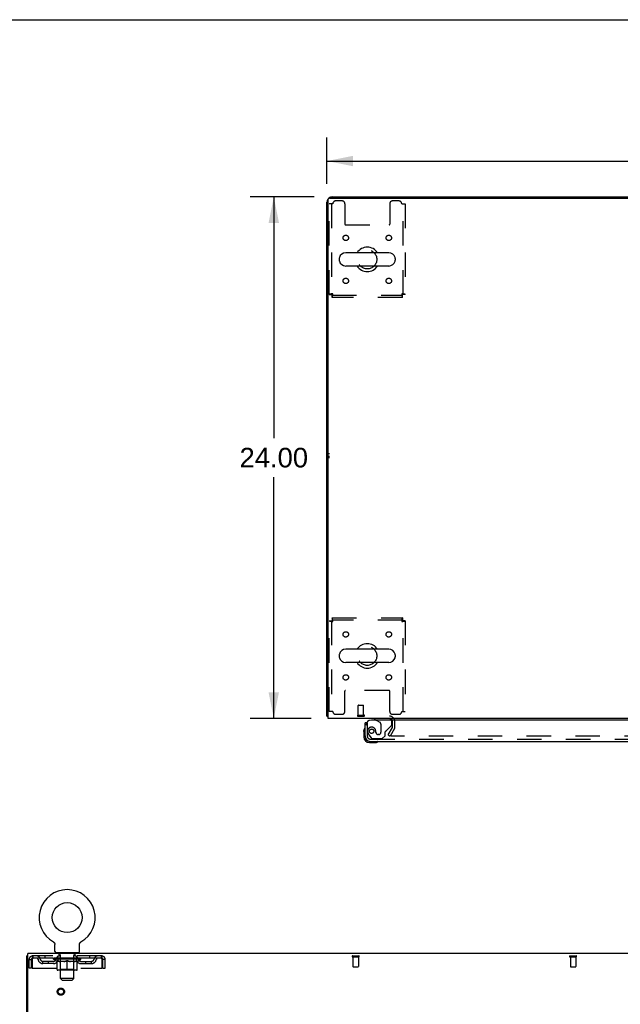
# Model space of a CAD drawing. Header units: inches. Extents: x 0 to 204, y 0 to 132.
# Tile 54 of 113: x 55 to 83, y 87 to 132. Entities that reach past the tile are written whole.
import ezdxf

# ---------------------------------------------------------------- set-up
doc = ezdxf.new("R2010")
doc.units = ezdxf.units.IN
doc.header["$LTSCALE"] = 11.243375
doc.header["$MEASUREMENT"] = 0
doc.linetypes.add('HIDDEN', pattern=[0.2, 0.1, -0.1])
doc.layers.get('0').update_dxf_attribs({"linetype": 'CONTINUOUS'})
for name, color, linetype in [('DEFAULT_2', 8, 'HIDDEN'), ('DIMENSIONS', 7, 'CONTINUOUS'), ('DOOR_ASSEMBLY', 7, 'CONTINUOUS'), ('WITNESSMARKS', 7, 'CONTINUOUS')]:
    doc.layers.add(name, color=color, linetype=linetype)
doc.styles.get("Standard").update_dxf_attribs({"font": 'arial.ttf'})
doc.dimstyles.new('DIMSTYLE_1', dxfattribs={"dimtxt": 0.901875, "dimasz": 1.2025, "dimexe": 0.09, "dimexo": 0.07, "dimgap": 0.0375, "dimtad": 0, "dimtih": 1, "dimtoh": 1, "dimzin": 4, "dimdsep": 46, "dimtxsty": 'Standard', "dimblk": '_FILLED', "dimblk1": '_FILLED', "dimblk2": '_FILLED', "dimcen": 0.09, "dimadec": 3, "dimazin": 1, "dimtfac": 1, "dimtdec": 3, "dimtofl": 0, "dimtmove": 0, "dimatfit": 3, "dimldrblk": '_FILLED', "dimfxl": 0, "dimtolj": 1, "dimtzin": 4, "dimarcsym": 0})

# ---------------------------------------------------------------- blocks, each defined once
blk = doc.blocks.new('_FILLED')
at = {"color": 0, "linetype": 'ByBlock'}
blk.add_solid([(0, 0), (-1, 0.2), (-1, -0.2)], dxfattribs=at)
blk = doc.blocks.new('*D1')
at = {"layer": 'DIMENSIONS', "color": 2, "linetype": 'Continuous'}
for p, q in [((69.157, 124.714), (69.157, 126.852)), ((109.407, 124.714), (109.407, 126.852)), ((69.157, 125.77), (87.255, 125.77)), ((109.407, 125.77), (91.309, 125.77))]:
    blk.add_line(p, q, dxfattribs=at)
at = {"layer": 'DIMENSIONS', "color": 2, "linetype": 'Continuous', "xscale": 1.2025, "yscale": 1.2025, "zscale": 1.2025, "rotation": 180}
blk.add_blockref('_FILLED', (69.157, 125.77), dxfattribs=at)
at = {"layer": 'DIMENSIONS', "color": 2, "linetype": 'Continuous', "xscale": 1.2025, "yscale": 1.2025, "zscale": 1.2025}
blk.add_blockref('_FILLED', (109.407, 125.77), dxfattribs=at)
at = {"layer": 'DIMENSIONS', "color": 2, "linetype": 'Continuous', "insert": (89.282, 126.221), "char_height": 0.9019, "width": 3.15153, "attachment_point": 2, "line_spacing_factor": 0.9}
blk.add_mtext('40.25', dxfattribs=at)
blk = doc.blocks.new('*D7')
at = {"layer": 'DIMENSIONS', "color": 2, "linetype": 'Continuous'}
for p, q in [((68.562, 124.119), (65.628, 124.119)), ((66.71, 124.119), (66.71, 113.021)), ((66.71, 100.119), (66.71, 111.217)), ((68.427, 100.119), (65.628, 100.119))]:
    blk.add_line(p, q, dxfattribs=at)
at = {"layer": 'DIMENSIONS', "color": 2, "linetype": 'Continuous', "xscale": 1.2025, "yscale": 1.2025, "zscale": 1.2025}
for p, rotation in [((66.71, 124.119), 90), ((66.71, 100.119), 270)]:
    blk.add_blockref('_FILLED', p, dxfattribs=dict(at, rotation=rotation))
at = {"layer": 'DIMENSIONS', "color": 2, "linetype": 'Continuous', "insert": (66.71, 112.57), "char_height": 0.9019, "width": 3.15153, "attachment_point": 2, "line_spacing_factor": 0.9}
blk.add_mtext('24.00', dxfattribs=at)

msp = doc.modelspace()

# ---------------------------------------------------------------- linework, layer by layer
at = {"color": 7, "linetype": 'Continuous'}
for p, q in [((0, 132.275), (204.425, 132.275)), ((76.657, 124.119), (76.657, 124.067)), ((76.657, 124.119), (101.907, 124.119)), ((71.998, 121.55), (70.023, 121.55)), ((69.723, 121.287), (69.723, 121.2)), ((72.298, 121.287), (72.298, 121.2)), ((71.998, 120.938), (70.023, 120.938)), ((69.723, 103.037), (69.723, 102.95)), ((71.998, 103.3), (70.023, 103.3)), ((72.298, 103.037), (72.298, 102.95)), ((71.998, 102.688), (70.023, 102.688)), ((69.209, 100.223), (69.157, 100.223)), ((56.57, 89.828), (56.57, 89.828)), ((56.57, 89.828), (56.574, 89.825)), ((56.571, 89.827), (56.573, 89.826)), ((56.574, 89.825), (56.579, 89.822)), ((56.579, 89.822), (56.583, 89.82)), ((56.583, 89.82), (56.587, 89.816)), ((56.587, 89.817), (56.591, 89.813)), ((56.591, 89.813), (56.595, 89.81)), ((56.595, 89.81), (56.598, 89.807)), ((56.598, 89.807), (56.602, 89.803)), ((56.602, 89.803), (56.606, 89.799)), ((56.605, 89.799), (56.609, 89.795)), ((56.609, 89.796), (56.612, 89.792)), ((56.612, 89.792), (56.615, 89.788)), ((56.615, 89.788), (56.618, 89.783)), ((56.618, 89.783), (56.621, 89.779)), ((56.621, 89.779), (56.623, 89.775)), ((56.623, 89.775), (56.626, 89.77)), ((56.626, 89.77), (56.628, 89.766)), ((56.628, 89.766), (56.63, 89.761)), ((56.63, 89.761), (56.632, 89.757)), ((56.632, 89.757), (56.634, 89.752)), ((56.634, 89.752), (56.636, 89.747)), ((56.636, 89.747), (56.637, 89.742)), ((56.637, 89.742), (56.639, 89.737)), ((56.639, 89.737), (56.64, 89.732)), ((56.64, 89.732), (56.641, 89.727)), ((57.77, 89.727), (57.771, 89.732)), ((57.771, 89.732), (57.772, 89.737)), ((57.772, 89.737), (57.773, 89.742)), ((57.773, 89.742), (57.775, 89.747)), ((57.775, 89.747), (57.776, 89.752)), ((57.776, 89.752), (57.778, 89.757)), ((57.778, 89.757), (57.78, 89.761)), ((57.78, 89.761), (57.782, 89.766)), ((57.782, 89.766), (57.785, 89.77)), ((57.785, 89.77), (57.787, 89.775)), ((57.787, 89.775), (57.79, 89.779)), ((57.79, 89.779), (57.793, 89.783)), ((57.793, 89.783), (57.796, 89.788)), ((57.795, 89.788), (57.799, 89.792)), ((57.799, 89.792), (57.802, 89.796)), ((57.802, 89.795), (57.805, 89.799)), ((57.805, 89.799), (57.809, 89.803)), ((57.809, 89.803), (57.812, 89.807)), ((57.812, 89.807), (57.816, 89.81)), ((57.816, 89.81), (57.82, 89.813)), ((57.82, 89.813), (57.824, 89.817)), ((57.824, 89.816), (57.828, 89.82)), ((57.828, 89.82), (57.832, 89.822)), ((57.832, 89.822), (57.836, 89.825)), ((57.832, 89.822), (57.833, 89.823)), ((57.836, 89.825), (57.841, 89.828)), ((57.838, 89.826), (57.839, 89.827)), ((57.841, 89.828), (57.841, 89.828)), ((56.641, 89.727), (56.641, 89.722)), ((56.641, 89.722), (56.642, 89.717)), ((56.643, 89.389), (56.643, 89.703)), ((56.705, 89.32), (56.705, 89.29)), ((57.705, 89.32), (56.705, 89.32)), ((57.705, 89.32), (57.705, 89.29)), ((57.768, 89.712), (57.769, 89.717)), ((57.768, 89.707), (57.768, 89.712)), ((57.768, 89.707), (57.768, 89.712)), ((57.768, 89.703), (57.768, 89.707)), ((57.768, 89.389), (57.768, 89.703)), ((57.769, 89.722), (57.77, 89.727)), ((57.769, 89.717), (57.769, 89.722)), ((55.403, 89.186), (55.351, 89.186))]:
    msp.add_line(p, q, dxfattribs=at)
at = {"color": 3, "linetype": 'Continuous'}
for p, q in [((69.157, 100.223), (69.157, 123.872)), ((69.209, 100.119), (69.209, 124.007)), ((69.269, 124.067), (109.295, 124.067)), ((69.403, 124.119), (76.657, 124.119)), ((109.355, 100.119), (69.209, 100.119)), ((55.403, 85.954), (55.403, 89.29)), ((95.549, 89.29), (55.403, 89.29)), ((55.351, 9.394), (55.351, 89.186))]:
    msp.add_line(p, q, dxfattribs=at)
for points in [[(69.185, 100.208), (69.181, 100.209), (69.177, 100.21), (69.174, 100.211), (69.172, 100.211), (69.169, 100.212), (69.166, 100.213), (69.164, 100.214), (69.162, 100.215), (69.16, 100.216), (69.159, 100.217), (69.158, 100.219), (69.157, 100.22), (69.157, 100.221), (69.157, 100.223)], [(69.209, 100.203), (69.209, 100.203), (69.205, 100.204), (69.2, 100.205), (69.196, 100.206), (69.192, 100.207), (69.185, 100.208)]]:
    msp.add_lwpolyline(points, dxfattribs=at)
at = {"color": 7, "linetype": 'Continuous'}
msp.add_lwpolyline([(56.642, 89.717), (56.642, 89.712), (56.643, 89.707), (56.643, 89.703)], dxfattribs=at)
msp.add_circle((57.205, 90.948), 0.688, dxfattribs=at)
at = {"color": 3, "linetype": 'Continuous'}
for centre, radius, start, end in [((69.403, 123.872), 0.246, 140.5726, 180), ((69.269, 124.007), 0.06, 90, 180), ((69.403, 123.872), 0.246, 90, 129.4274), ((72.035, 99.976), 0.142, 26.4666, 90)]:
    msp.add_arc(centre, radius, start, end, dxfattribs=at)
at = {"color": 7, "linetype": 'Continuous'}
for centre, radius, start, end in [((70.023, 121.244), 0.306, 90, 164.3697), ((71.011, 121.244), 0.562, 32.9567, 147.0433), ((71.998, 121.244), 0.306, 15.6303, 90), ((69.867, 121.287), 0.144, 164.3697, 180), ((69.867, 121.2), 0.144, 180, 195.6303), ((70.023, 121.244), 0.306, 195.6303, 270), ((71.998, 121.244), 0.306, 270, 344.3697), ((72.155, 121.287), 0.144, 0, 15.6303), ((72.155, 121.2), 0.144, 344.3697, 360), ((71.011, 121.244), 0.562, 212.956, 327.044), ((71.011, 102.994), 0.562, 32.9567, 147.0433), ((69.867, 103.037), 0.144, 164.3697, 180), ((69.867, 102.95), 0.144, 180, 195.6303), ((70.023, 102.994), 0.306, 90, 164.3697), ((70.023, 102.994), 0.306, 195.6303, 270), ((71.998, 102.994), 0.306, 15.6303, 90), ((71.998, 102.994), 0.306, 270, 344.3697), ((72.155, 103.037), 0.144, 0, 15.6303), ((72.155, 102.95), 0.144, 344.3697, 360), ((71.011, 102.994), 0.562, 212.956, 327.044), ((57.205, 90.948), 1.288, 299.5053, 240.4947), ((56.712, 89.389), 0.069, 180, 265), ((57.699, 89.389), 0.069, 275, 360)]:
    msp.add_arc(centre, radius, start, end, dxfattribs=at)
at = {"layer": 'DEFAULT_2', "color": 8, "linetype": 'HIDDEN'}
for p, q in [((69.261, 119.628), (69.261, 123.806)), ((69.428, 123.806), (69.261, 123.806)), ((69.365, 123.806), (69.365, 119.628)), ((69.855, 123.931), (69.553, 123.931)), ((69.98, 123.806), (69.98, 122.861)), ((72.042, 123.806), (72.042, 122.861)), ((72.469, 123.931), (72.167, 123.931)), ((72.594, 123.806), (72.761, 123.806)), ((72.657, 119.628), (72.657, 123.806)), ((72.761, 123.806), (72.761, 119.628)), ((70.01, 122.831), (72.012, 122.831)), ((69.261, 119.628), (69.365, 119.628)), ((69.395, 119.494), (69.395, 119.598)), ((69.395, 119.598), (72.627, 119.598)), ((72.627, 119.494), (69.395, 119.494)), ((72.627, 119.494), (72.627, 119.598)), ((72.761, 119.628), (72.657, 119.628)), ((69.395, 104.744), (69.395, 104.64)), ((69.395, 104.744), (72.627, 104.744)), ((72.627, 104.744), (72.627, 104.64)), ((69.261, 100.431), (69.261, 104.61)), ((69.261, 104.61), (69.365, 104.61)), ((69.365, 104.61), (69.365, 100.431)), ((72.627, 104.64), (69.395, 104.64)), ((72.657, 100.431), (72.657, 104.61)), ((72.761, 104.61), (72.657, 104.61)), ((72.761, 104.61), (72.761, 100.431)), ((69.98, 100.431), (69.98, 101.376)), ((72.012, 101.406), (70.01, 101.406)), ((72.042, 100.431), (72.042, 101.376)), ((70.596, 100.266), (70.596, 100.713)), ((70.606, 100.723), (70.834, 100.723)), ((70.844, 100.266), (70.844, 100.713)), ((69.428, 100.431), (69.261, 100.431)), ((69.553, 100.306), (69.855, 100.306)), ((70.578, 100.266), (70.862, 100.266)), ((70.578, 100.223), (70.862, 100.223)), ((72.167, 100.306), (72.469, 100.306)), ((72.594, 100.431), (72.761, 100.431)), ((71.977, 99.358), (72.173, 99.698)), ((72.178, 99.714), (72.178, 99.976)), ((72.282, 99.714), (72.282, 99.976)), ((71.977, 99.358), (72.067, 99.306)), ((72.263, 99.646), (72.067, 99.306)), ((106.45, 99.306), (72.113, 99.306)), ((56.57, 89.828), (56.57, 89.828)), ((56.577, 89.823), (56.579, 89.822)), ((56.802, 89.32), (56.802, 89.29)), ((56.84, 89.23), (56.84, 89.31)), ((57.57, 89.23), (57.57, 89.31)), ((57.608, 89.32), (57.608, 89.29)), ((55.455, 88.623), (55.455, 89.019)), ((55.455, 89.019), (55.559, 89.019)), ((55.559, 88.623), (55.559, 89.019)), ((55.589, 89.019), (55.589, 88.623)), ((55.622, 89.186), (55.622, 89.082)), ((58.788, 89.186), (55.622, 89.186)), ((58.788, 89.082), (55.622, 89.082)), ((56.091, 88.831), (56.091, 88.935)), ((56.574, 88.935), (56.091, 88.935)), ((56.574, 88.831), (56.091, 88.831)), ((56.174, 89.186), (56.174, 89.082)), ((56.341, 88.831), (56.341, 88.935)), ((56.572, 89.035), (56.572, 89.082)), ((56.731, 88.923), (56.572, 89.035)), ((57.839, 89.035), (56.572, 89.035)), ((56.582, 89.075), (56.582, 89.082)), ((56.59, 89.072), (56.59, 89.075)), ((56.59, 89.072), (57.82, 89.072)), ((56.599, 89.072), (56.599, 89.075)), ((56.6, 89.072), (56.6, 89.075)), ((56.61, 89.075), (56.61, 89.082)), ((56.626, 89.072), (56.626, 89.075)), ((56.628, 89.072), (56.628, 89.075)), ((56.657, 89.075), (56.657, 89.082)), ((56.671, 89.072), (56.671, 89.075)), ((56.674, 89.072), (56.674, 89.075)), ((56.878, 89.075), (56.677, 89.075)), ((56.72, 89.075), (56.72, 89.082)), ((56.722, 89.072), (56.722, 89.075)), ((56.722, 89.072), (56.722, 89.075)), ((56.725, 89.072), (56.725, 89.075)), ((56.731, 88.923), (56.742, 88.923)), ((56.732, 89.072), (56.732, 89.075)), ((56.733, 89.072), (56.733, 89.075)), ((56.736, 89.072), (56.736, 89.075)), ((56.739, 89.072), (56.739, 89.076)), ((56.742, 88.56), (56.742, 88.967)), ((56.744, 89.072), (56.744, 89.075)), ((56.758, 89.072), (56.758, 89.075)), ((56.768, 89.082), (56.768, 89.186)), ((56.776, 89.072), (56.776, 89.077)), ((56.776, 89.072), (56.776, 89.075)), ((56.797, 89.072), (56.797, 89.075)), ((56.797, 89.072), (56.797, 89.075)), ((56.798, 89.075), (56.798, 89.082)), ((56.808, 89.072), (56.808, 89.075)), ((56.812, 89.072), (56.812, 89.075)), ((56.821, 89.072), (56.821, 89.075)), ((56.833, 89.072), (56.833, 89.079)), ((56.848, 89.072), (56.848, 89.075)), ((56.91, 89.22), (56.85, 89.22)), ((56.851, 89.072), (56.851, 89.075)), ((56.878, 89.072), (56.878, 89.075)), ((56.945, 89.075), (56.883, 89.075)), ((57.064, 88.923), (56.884, 88.923)), ((56.889, 89.075), (56.889, 89.082)), ((56.893, 88.563), (56.893, 89.032)), ((56.895, 89.072), (56.895, 89.075)), ((56.9, 89.072), (56.9, 89.075)), ((56.905, 88.139), (56.905, 89.21)), ((56.906, 89.072), (56.906, 89.08)), ((56.91, 89.072), (56.91, 89.075)), ((56.921, 89.072), (56.921, 89.075)), ((56.945, 89.072), (56.945, 89.075)), ((57.02, 89.075), (56.961, 89.075)), ((56.981, 89.072), (56.981, 89.075)), ((56.989, 89.075), (56.989, 89.082)), ((56.992, 89.072), (56.992, 89.075)), ((56.995, 89.072), (56.995, 89.081)), ((56.998, 89.072), (56.998, 89.075)), ((57.005, 89.072), (57.005, 89.075)), ((57.02, 89.072), (57.02, 89.075)), ((57.101, 89.075), (57.046, 89.075)), ((57.059, 89.072), (57.059, 89.075)), ((57.091, 89.075), (57.205, 89.082)), ((57.095, 89.075), (57.095, 89.082)), ((57.096, 89.081), (57.095, 89.082)), ((57.096, 89.075), (57.096, 89.081)), ((57.096, 89.072), (57.096, 89.075)), ((57.1, 89.072), (57.1, 89.075)), ((57.101, 89.072), (57.101, 89.075)), ((57.101, 89.072), (57.101, 89.075)), ((57.184, 89.075), (57.136, 89.075)), ((57.142, 89.072), (57.142, 89.075)), ((57.184, 89.072), (57.184, 89.075)), ((57.203, 89.075), (57.203, 89.075)), ((57.203, 89.072), (57.203, 89.075)), ((57.203, 89.072), (57.203, 89.075)), ((57.205, 89.075), (57.205, 89.082)), ((57.205, 88.523), (57.205, 88.967)), ((57.208, 89.072), (57.208, 89.075)), ((57.208, 89.072), (57.208, 89.075)), ((57.208, 89.075), (57.208, 89.075)), ((57.21, 89.075), (57.274, 89.075)), ((57.226, 89.072), (57.226, 89.075)), ((57.242, 89.075), (57.242, 89.079)), ((57.242, 89.079), (57.32, 89.075)), ((57.263, 89.075), (57.263, 89.078)), ((57.269, 89.072), (57.269, 89.075)), ((57.309, 89.072), (57.309, 89.075)), ((57.31, 89.072), (57.31, 89.075)), ((57.31, 89.075), (57.364, 89.075)), ((57.311, 89.072), (57.311, 89.075)), ((57.315, 89.075), (57.315, 89.082)), ((57.315, 89.081), (57.315, 89.082)), ((57.315, 89.075), (57.315, 89.081)), ((57.315, 89.072), (57.315, 89.075)), ((57.526, 88.923), (57.347, 88.923)), ((57.351, 89.072), (57.351, 89.075)), ((57.39, 89.072), (57.39, 89.075)), ((57.39, 89.075), (57.449, 89.075)), ((57.406, 89.072), (57.406, 89.075)), ((57.413, 89.072), (57.413, 89.075)), ((57.416, 89.072), (57.416, 89.081)), ((57.418, 89.072), (57.418, 89.075)), ((57.422, 89.075), (57.422, 89.082)), ((57.429, 89.072), (57.429, 89.075)), ((57.465, 89.072), (57.465, 89.075)), ((57.465, 89.075), (57.527, 89.075)), ((57.489, 89.072), (57.489, 89.075)), ((57.56, 89.22), (57.5, 89.22)), ((57.5, 89.072), (57.5, 89.075)), ((57.504, 89.072), (57.504, 89.08)), ((57.505, 88.139), (57.505, 89.21)), ((57.51, 89.072), (57.51, 89.075)), ((57.515, 89.072), (57.515, 89.075)), ((57.518, 88.563), (57.518, 89.032)), ((57.522, 89.075), (57.522, 89.082)), ((57.532, 89.072), (57.532, 89.075)), ((57.532, 89.075), (57.734, 89.075)), ((57.559, 89.072), (57.559, 89.075)), ((57.563, 89.072), (57.563, 89.075)), ((57.578, 89.072), (57.578, 89.079)), ((57.589, 89.072), (57.589, 89.075)), ((57.599, 89.072), (57.599, 89.075)), ((57.603, 89.072), (57.603, 89.075)), ((57.612, 89.075), (57.612, 89.082)), ((57.614, 89.072), (57.614, 89.075)), ((57.614, 89.072), (57.614, 89.075)), ((57.634, 89.072), (57.634, 89.077)), ((57.635, 89.072), (57.635, 89.075)), ((57.643, 89.082), (57.643, 89.186)), ((57.653, 89.072), (57.653, 89.075)), ((57.667, 89.072), (57.667, 89.075)), ((57.669, 88.56), (57.669, 88.967)), ((57.669, 88.923), (57.679, 88.923)), ((57.671, 89.072), (57.671, 89.076)), ((57.675, 89.072), (57.675, 89.075)), ((57.678, 89.072), (57.678, 89.075)), ((57.678, 89.072), (57.678, 89.075)), ((57.679, 88.923), (57.839, 89.035)), ((57.685, 89.072), (57.685, 89.075)), ((57.688, 89.072), (57.688, 89.075)), ((57.689, 89.072), (57.689, 89.075)), ((57.69, 89.075), (57.69, 89.082)), ((57.737, 89.072), (57.737, 89.075)), ((57.739, 89.072), (57.739, 89.075)), ((57.754, 89.075), (57.754, 89.082)), ((57.782, 89.072), (57.782, 89.075)), ((57.784, 89.072), (57.784, 89.075)), ((57.8, 89.075), (57.8, 89.082)), ((57.81, 89.072), (57.81, 89.075)), ((57.811, 89.072), (57.811, 89.075)), ((57.82, 89.072), (57.82, 89.075)), ((57.829, 89.075), (57.829, 89.082)), ((57.837, 88.935), (58.32, 88.935)), ((57.837, 88.831), (58.32, 88.831)), ((57.839, 89.035), (57.839, 89.082)), ((58.07, 88.831), (58.07, 88.935)), ((58.237, 89.186), (58.237, 89.082)), ((58.32, 88.831), (58.32, 88.935)), ((58.788, 89.082), (58.788, 89.186)), ((58.821, 88.623), (58.821, 89.019)), ((58.851, 88.623), (58.851, 89.019)), ((58.955, 89.019), (58.851, 89.019)), ((58.955, 88.623), (58.955, 89.019)), ((70.334, 89.186), (70.618, 89.186)), ((70.334, 89.143), (70.618, 89.143)), ((70.352, 89.143), (70.352, 88.696)), ((70.6, 89.143), (70.6, 88.696)), ((80.334, 89.186), (80.618, 89.186)), ((80.334, 89.143), (80.618, 89.143)), ((80.352, 89.143), (80.352, 88.696)), ((80.6, 89.143), (80.6, 88.696)), ((55.559, 88.623), (55.455, 88.623)), ((55.589, 88.623), (58.821, 88.623)), ((57.632, 88.523), (56.779, 88.523)), ((56.893, 88.563), (56.853, 88.523)), ((57.518, 88.563), (56.893, 88.563)), ((57.518, 88.563), (57.558, 88.523)), ((58.851, 88.623), (58.955, 88.623)), ((70.362, 88.686), (70.59, 88.686)), ((80.362, 88.686), (80.59, 88.686)), ((56.974, 88.07), (56.905, 88.139)), ((57.505, 88.139), (56.905, 88.139)), ((56.974, 88.07), (57.436, 88.07)), ((57.436, 88.07), (57.505, 88.139))]:
    msp.add_line(p, q, dxfattribs=at)
for points in [[(69.428, 119.661), (69.409, 119.658), (69.391, 119.656), (69.373, 119.654), (69.355, 119.651), (69.339, 119.649), (69.324, 119.647), (69.31, 119.644), (69.297, 119.642), (69.286, 119.639), (69.277, 119.637), (69.27, 119.635), (69.265, 119.632), (69.262, 119.63), (69.261, 119.628)], [(69.428, 119.661), (69.421, 119.658), (69.414, 119.656), (69.407, 119.654), (69.4, 119.651), (69.394, 119.649), (69.389, 119.647), (69.383, 119.644), (69.379, 119.642), (69.374, 119.639), (69.371, 119.637), (69.368, 119.635), (69.366, 119.632), (69.365, 119.63), (69.365, 119.628)], [(69.395, 119.494), (69.397, 119.495), (69.4, 119.498), (69.402, 119.503), (69.404, 119.51), (69.407, 119.519), (69.409, 119.53), (69.411, 119.543), (69.414, 119.557), (69.416, 119.572), (69.418, 119.588), (69.421, 119.606), (69.423, 119.624), (69.425, 119.642), (69.428, 119.661)], [(69.395, 119.598), (69.397, 119.598), (69.4, 119.599), (69.402, 119.601), (69.404, 119.604), (69.407, 119.607), (69.409, 119.611), (69.411, 119.616), (69.414, 119.621), (69.416, 119.627), (69.418, 119.633), (69.421, 119.64), (69.423, 119.647), (69.425, 119.654), (69.428, 119.661)], [(72.657, 119.628), (72.656, 119.63), (72.655, 119.632), (72.653, 119.635), (72.651, 119.637), (72.647, 119.639), (72.643, 119.642), (72.638, 119.644), (72.633, 119.647), (72.627, 119.649), (72.621, 119.651), (72.615, 119.654), (72.608, 119.656), (72.601, 119.658), (72.594, 119.661)], [(72.594, 119.661), (72.596, 119.642), (72.599, 119.624), (72.601, 119.606), (72.603, 119.588), (72.606, 119.572), (72.608, 119.557), (72.61, 119.543), (72.613, 119.53), (72.615, 119.519), (72.617, 119.51), (72.62, 119.503), (72.622, 119.498), (72.624, 119.495), (72.627, 119.494)], [(72.594, 119.661), (72.596, 119.654), (72.599, 119.647), (72.601, 119.64), (72.603, 119.633), (72.606, 119.627), (72.608, 119.621), (72.61, 119.616), (72.613, 119.611), (72.615, 119.607), (72.617, 119.604), (72.62, 119.601), (72.622, 119.599), (72.624, 119.598), (72.627, 119.598)], [(72.761, 119.628), (72.76, 119.63), (72.757, 119.632), (72.751, 119.635), (72.744, 119.637), (72.735, 119.639), (72.724, 119.642), (72.712, 119.644), (72.698, 119.647), (72.683, 119.649), (72.666, 119.651), (72.649, 119.654), (72.631, 119.656), (72.612, 119.658), (72.594, 119.661)], [(69.428, 104.577), (69.425, 104.595), (69.423, 104.614), (69.421, 104.632), (69.418, 104.649), (69.416, 104.666), (69.414, 104.681), (69.411, 104.695), (69.409, 104.707), (69.407, 104.718), (69.404, 104.727), (69.402, 104.734), (69.4, 104.739), (69.397, 104.743), (69.395, 104.744)], [(72.627, 104.744), (72.624, 104.743), (72.622, 104.739), (72.62, 104.734), (72.617, 104.727), (72.615, 104.718), (72.613, 104.707), (72.61, 104.695), (72.608, 104.681), (72.606, 104.666), (72.603, 104.649), (72.601, 104.632), (72.599, 104.614), (72.596, 104.595), (72.594, 104.577)], [(69.261, 104.61), (69.262, 104.607), (69.265, 104.605), (69.27, 104.603), (69.277, 104.6), (69.286, 104.598), (69.297, 104.596), (69.31, 104.593), (69.324, 104.591), (69.339, 104.588), (69.355, 104.586), (69.373, 104.584), (69.391, 104.581), (69.409, 104.579), (69.428, 104.577)], [(69.365, 104.61), (69.365, 104.607), (69.366, 104.605), (69.368, 104.603), (69.371, 104.6), (69.374, 104.598), (69.379, 104.596), (69.383, 104.593), (69.389, 104.591), (69.394, 104.588), (69.4, 104.586), (69.407, 104.584), (69.414, 104.581), (69.421, 104.579), (69.428, 104.577)], [(69.428, 104.577), (69.425, 104.584), (69.423, 104.591), (69.421, 104.597), (69.418, 104.604), (69.416, 104.61), (69.414, 104.616), (69.411, 104.621), (69.409, 104.626), (69.407, 104.63), (69.404, 104.633), (69.402, 104.636), (69.4, 104.638), (69.397, 104.639), (69.395, 104.64)], [(72.627, 104.64), (72.624, 104.639), (72.622, 104.638), (72.62, 104.636), (72.617, 104.633), (72.615, 104.63), (72.613, 104.626), (72.61, 104.621), (72.608, 104.616), (72.606, 104.61), (72.603, 104.604), (72.601, 104.597), (72.599, 104.591), (72.596, 104.584), (72.594, 104.577)], [(72.594, 104.577), (72.612, 104.579), (72.631, 104.581), (72.649, 104.584), (72.666, 104.586), (72.683, 104.588), (72.698, 104.591), (72.712, 104.593), (72.724, 104.596), (72.735, 104.598), (72.744, 104.6), (72.751, 104.603), (72.757, 104.605), (72.76, 104.607), (72.761, 104.61)], [(72.594, 104.577), (72.601, 104.579), (72.608, 104.581), (72.615, 104.584), (72.621, 104.586), (72.627, 104.588), (72.633, 104.591), (72.638, 104.593), (72.643, 104.596), (72.647, 104.598), (72.651, 104.6), (72.653, 104.603), (72.655, 104.605), (72.656, 104.607), (72.657, 104.61)], [(72.095, 99.331), (72.095, 99.33), (72.094, 99.328), (72.094, 99.326), (72.093, 99.324), (72.093, 99.323)], [(72.093, 99.323), (72.093, 99.323), (72.094, 99.321), (72.094, 99.319), (72.095, 99.318), (72.095, 99.316), (72.096, 99.314), (72.097, 99.313), (72.099, 99.312), (72.1, 99.31), (72.102, 99.309)], [(72.113, 99.306), (72.111, 99.306), (72.109, 99.307), (72.107, 99.307), (72.105, 99.308), (72.104, 99.308), (72.102, 99.309)], [(55.622, 89.186), (55.62, 89.185), (55.618, 89.181), (55.615, 89.176), (55.613, 89.169), (55.611, 89.16), (55.608, 89.149), (55.606, 89.137), (55.603, 89.123), (55.601, 89.107), (55.599, 89.091), (55.596, 89.074), (55.594, 89.056), (55.592, 89.037), (55.589, 89.019)], [(55.622, 89.082), (55.62, 89.081), (55.618, 89.08), (55.615, 89.078), (55.613, 89.075), (55.611, 89.072), (55.608, 89.068), (55.606, 89.063), (55.603, 89.058), (55.601, 89.052), (55.599, 89.046), (55.596, 89.039), (55.594, 89.033), (55.592, 89.026), (55.589, 89.019)], [(56.742, 88.967), (56.768, 88.957), (56.793, 88.948), (56.818, 88.94), (56.843, 88.933), (56.867, 88.928), (56.892, 88.923)], [(56.884, 88.923), (56.861, 88.928), (56.837, 88.934), (56.814, 88.94), (56.79, 88.948), (56.766, 88.956), (56.742, 88.966)], [(57.054, 88.923), (57.079, 88.928), (57.104, 88.934), (57.129, 88.94), (57.154, 88.948), (57.18, 88.957), (57.205, 88.967)], [(57.205, 88.965), (57.181, 88.956), (57.157, 88.947), (57.134, 88.94), (57.11, 88.933), (57.087, 88.928), (57.064, 88.923)], [(57.205, 88.967), (57.231, 88.957), (57.257, 88.948), (57.282, 88.94), (57.307, 88.933), (57.332, 88.928), (57.356, 88.923)], [(57.347, 88.923), (57.323, 88.928), (57.3, 88.934), (57.277, 88.94), (57.253, 88.948), (57.229, 88.956), (57.205, 88.965)], [(57.519, 88.923), (57.544, 88.928), (57.568, 88.933), (57.593, 88.94), (57.618, 88.948), (57.643, 88.957), (57.669, 88.967)], [(57.669, 88.966), (57.644, 88.956), (57.62, 88.948), (57.596, 88.94), (57.573, 88.934), (57.55, 88.928), (57.526, 88.923)], [(58.821, 89.019), (58.819, 89.037), (58.817, 89.056), (58.814, 89.074), (58.812, 89.091), (58.81, 89.107), (58.807, 89.123), (58.805, 89.137), (58.802, 89.149), (58.8, 89.16), (58.798, 89.169), (58.795, 89.176), (58.793, 89.181), (58.791, 89.185), (58.788, 89.186)], [(58.821, 89.019), (58.819, 89.026), (58.817, 89.033), (58.814, 89.039), (58.812, 89.046), (58.81, 89.052), (58.807, 89.058), (58.805, 89.063), (58.802, 89.068), (58.8, 89.072), (58.798, 89.075), (58.795, 89.078), (58.793, 89.08), (58.791, 89.081), (58.788, 89.082)]]:
    msp.add_lwpolyline(points, dxfattribs=at)
for centre, radius in [((70.021, 122.233), 0.125), ((72, 122.233), 0.125), ((71.011, 121.244), 0.438), ((70.021, 120.254), 0.125), ((72, 120.254), 0.125), ((70.021, 103.983), 0.125), ((72, 103.983), 0.125), ((71.011, 102.994), 0.438), ((70.021, 102.004), 0.125), ((72, 102.004), 0.125), ((56.914, 87.54), 0.164), ((56.914, 87.54), 0.124)]:
    msp.add_circle(centre, radius, dxfattribs=at)
for centre, radius, start, end in [((69.553, 123.806), 0.125, 90, 180), ((69.855, 123.806), 0.125, 0, 90), ((72.167, 123.806), 0.125, 90, 180), ((72.469, 123.806), 0.125, 0, 90), ((70.01, 122.861), 0.03, 180, 270), ((72.012, 122.861), 0.03, 270, 360), ((70.01, 101.376), 0.03, 90, 180), ((72.012, 101.376), 0.03, 0, 90), ((70.606, 100.713), 0.01, 90, 180), ((70.834, 100.713), 0.01, 0, 90), ((69.553, 100.431), 0.125, 180, 270), ((69.855, 100.431), 0.125, 270, 360), ((70.578, 100.244), 0.0215, 90, 270), ((70.862, 100.244), 0.0215, 270, 90), ((72.035, 99.976), 0.246, 0, 90), ((72.167, 100.431), 0.125, 180, 270), ((72.469, 100.431), 0.125, 270, 360), ((72.035, 99.976), 0.142, 0, 26.4666), ((72.145, 99.714), 0.033, 330, 360), ((72.145, 99.714), 0.137, 330, 360), ((56.712, 89.389), 0.069, 265, 270), ((56.83, 89.31), 0.01, 0, 90), ((57.58, 89.31), 0.01, 90, 180), ((57.699, 89.389), 0.069, 270, 275), ((55.622, 89.019), 0.167, 90, 180), ((55.622, 89.019), 0.063, 90, 180), ((55.802, 89.019), 0.167, 8.0716, 90), ((55.802, 89.019), 0.0625, 7.9863, 90), ((56.091, 89.06), 0.229, 187.9863, 270), ((56.091, 89.06), 0.125, 188.0716, 270), ((56.574, 89.06), 0.125, 270, 351.9284), ((56.574, 89.06), 0.229, 270, 352.0137), ((56.863, 89.019), 0.167, 90, 171.9284), ((56.862, 89.019), 0.0625, 90, 172.0137), ((56.85, 89.23), 0.01, 180, 270), ((56.853, 89.032), 0.0398, 0, 90), ((56.895, 89.21), 0.01, 0, 90), ((57.515, 89.21), 0.01, 90, 180), ((57.558, 89.032), 0.0398, 90, 180), ((57.548, 89.019), 0.167, 8.0716, 90), ((57.548, 89.019), 0.0625, 7.9863, 90), ((57.56, 89.23), 0.01, 270, 360), ((57.837, 89.06), 0.229, 187.9863, 270), ((57.837, 89.06), 0.125, 188.0716, 270), ((58.32, 89.06), 0.125, 270, 351.9284), ((58.32, 89.06), 0.229, 270, 352.0137), ((58.609, 89.019), 0.167, 90, 171.9284), ((58.609, 89.019), 0.0625, 90, 172.0137), ((58.788, 89.019), 0.167, 0, 90), ((58.788, 89.019), 0.063, 0, 90), ((70.334, 89.164), 0.0215, 90, 270), ((70.618, 89.164), 0.0215, 270, 90), ((80.334, 89.164), 0.0215, 90, 270), ((80.618, 89.164), 0.0215, 270, 90), ((56.779, 88.56), 0.0371, 180, 270), ((57.632, 88.56), 0.0371, 270, 360), ((70.362, 88.696), 0.01, 180, 270), ((70.59, 88.696), 0.01, 270, 360), ((80.362, 88.696), 0.01, 180, 270), ((80.59, 88.696), 0.01, 270, 360)]:
    msp.add_arc(centre, radius, start, end, dxfattribs=at)
for centre, major_axis, ratio, start_param, end_param in [((57.205, 89.082), (0.633, 0.007), 0.05963, 2.96643, 3.140963), ((56.552, 89.07), (0.198, 0), 0.060556, 0.430652, 1.470503), ((57.205, 89.082), (0.633, 0), 0.060556, 3.141593, 3.316126), ((56.552, 89.063), (0.198, 0.002), 0.05963, 1.376596, 1.469874), ((57.205, 89.082), (0.633, 0.013), 0.05688, 2.791345, 2.965878), ((56.528, 89.07), (0.198, 0.002), 0.05963, 0.25549, 1.295341), ((56.596, 89.07), (0.198, -0.002), 0.05963, 0.605815, 1.645666), ((57.205, 89.082), (0.633, -0.007), 0.05963, -2.96643, -2.791898), ((56.596, 89.063), (0.198, 0), 0.060556, 1.551758, 1.645036), ((56.528, 89.063), (0.198, 0.004), 0.05688, 1.20151, 1.294789), ((56.598, 89.065), (0.164, 0.002), 0.05963, 1.065228, 1.614276), ((56.578, 89.065), (0.164, 0.003), 0.05688, 0.890143, 1.43919), ((56.636, 89.065), (0.164, 0), 0.060556, 1.240391, 1.789438), ((57.205, 89.082), (0.633, 0.019), 0.052395, 2.616403, 2.790936), ((56.524, 89.07), (0.198, 0.004), 0.05688, 0.080405, 1.120256), ((56.659, 89.07), (0.198, -0.004), 0.05688, 0.7809, 1.820751), ((57.205, 89.082), (0.633, -0.013), 0.05688, -2.791345, -2.616812), ((56.659, 89.063), (0.198, -0.002), 0.05963, 1.72692, 1.820198), ((56.524, 89.063), (0.198, 0.006), 0.052395, 1.026568, 1.119847), ((56.577, 89.065), (0.164, 0.005), 0.052395, 0.715201, 1.264248), ((56.691, 89.065), (0.164, -0.002), 0.05963, 1.415553, 1.9646), ((57.205, 89.082), (0.633, 0.025), 0.046319, 2.441654, 2.616187), ((56.738, 89.07), (0.198, -0.006), 0.052395, 0.955842, 1.995693), ((56.541, 89.07), (0.198, 0.006), 0.052395, -0.094537, 0.945314), ((57.205, 89.082), (0.633, -0.019), 0.052395, -2.616403, -2.44187), ((56.738, 89.063), (0.198, -0.004), 0.05688, 1.902006, 1.995284), ((56.541, 89.063), (0.198, 0.008), 0.046319, 0.851819, 0.945098), ((56.596, 89.065), (0.164, 0.006), 0.046319, 0.540452, 1.089499), ((56.762, 89.065), (0.164, -0.003), 0.05688, 1.590638, 2.139686), ((57.205, 89.082), (0.633, 0.029), 0.038841, 2.267123, 2.441656), ((56.832, 89.07), (0.198, -0.008), 0.046319, 1.130591, 2.170442), ((56.578, 89.07), (0.198, 0.008), 0.046319, -0.269286, 0.770565), ((57.205, 89.082), (0.633, -0.025), 0.046319, -2.441654, -2.267121), ((56.832, 89.063), (0.198, -0.006), 0.052395, 2.076947, 2.170226), ((56.578, 89.063), (0.198, 0.009), 0.038841, 0.677289, 0.770567), ((56.633, 89.065), (0.164, 0.008), 0.038841, 0.365921, 0.914969), ((56.847, 89.065), (0.164, -0.005), 0.052395, 1.76558, 2.314627), ((57.205, 89.082), (0.633, 0.033), 0.030195, 2.09281, 2.267343), ((56.937, 89.07), (0.198, -0.009), 0.038841, 1.305122, 2.344973), ((56.634, 89.07), (0.198, 0.009), 0.038841, -0.443817, 0.596034), ((57.205, 89.082), (0.633, -0.029), 0.038841, -2.267123, -2.092591), ((56.937, 89.063), (0.198, -0.008), 0.046319, 2.251696, 2.344975), ((56.634, 89.063), (0.198, 0.01), 0.030195, 0.502975, 0.596254), ((56.687, 89.065), (0.164, 0.009), 0.030195, 0.191608, 0.740655), ((56.942, 89.065), (0.164, -0.006), 0.046319, 1.940329, 2.489376), ((56.708, 89.07), (0.198, 0.01), 0.030195, -0.61813, 0.421721), ((57.205, 89.082), (0.633, 0.036), 0.020645, 1.918687, 2.09322), ((57.049, 89.07), (0.198, -0.01), 0.030195, 1.479435, 2.519286), ((57.205, 89.082), (0.633, -0.033), 0.030195, -2.09281, -1.918277), ((57.049, 89.063), (0.198, -0.009), 0.038841, 2.426227, 2.519505), ((56.708, 89.063), (0.198, 0.011), 0.020645, 0.328852, 0.422131), ((56.757, 89.065), (0.164, 0.009), 0.020645, 0.017485, 0.566532), ((57.046, 89.065), (0.164, -0.008), 0.038841, 2.11486, 2.663907), ((56.797, 89.07), (0.198, 0.011), 0.020645, -0.792253, 0.247598), ((57.205, 89.082), (0.633, 0.038), 0.010478, 1.744704, 1.919237), ((57.167, 89.07), (0.198, -0.011), 0.020645, 1.653558, 2.693409), ((57.205, 89.082), (0.633, -0.036), 0.020645, -1.918687, -1.744154), ((57.167, 89.063), (0.198, -0.01), 0.030195, 2.60054, 2.693819), ((56.797, 89.063), (0.198, 0.012), 0.010478, 0.154869, 0.248148), ((56.841, 89.065), (0.164, 0.01), 0.010478, 6.126688, 6.675735), ((57.154, 89.065), (0.164, -0.009), 0.030195, 2.289173, 2.83822), ((56.898, 89.07), (0.198, 0.012), 0.010478, -0.966236, -0.000846), ((57.286, 89.07), (0.198, -0.012), 0.010478, 1.827541, 2.867392), ((57.205, 89.082), (0.633, -0.038), 0.010478, -1.744704, -1.563007), ((57.286, 89.063), (0.198, -0.011), 0.020645, 2.774664, 2.867942), ((57.264, 89.065), (0.164, -0.009), 0.020645, 2.463296, 3.012344), ((57.125, 89.07), (0.198, 0.012), 0.010478, 0.274201, 1.314052), ((57.038, 89.065), (0.164, 0.01), 0.010478, -0.000483, 0.504314), ((57.008, 89.063), (0.198, 0.012), 0.010478, 0.099668, 0.192946), ((57.205, 89.082), (0.633, 0.038), 0.010478, -1.571421, -1.396888), ((57.402, 89.063), (0.198, -0.012), 0.010478, 2.74231, 2.948646), ((57.372, 89.065), (0.164, -0.01), 0.010478, 2.637279, 3.14189), ((57.243, 89.07), (0.198, 0.011), 0.020645, 0.448184, 1.488034), ((57.147, 89.065), (0.164, 0.009), 0.020645, 0.129249, 0.678296), ((57.125, 89.063), (0.198, 0.011), 0.020645, 0.273651, 0.366929), ((57.205, 89.082), (0.633, 0.036), 0.020645, -1.397439, -1.222906), ((57.205, 89.082), (0.633, -0.038), 0.010478, 1.222355, 1.396888), ((57.513, 89.07), (0.198, -0.012), 0.010478, -3.140747, -2.175357), ((57.361, 89.07), (0.198, 0.01), 0.030195, 0.622307, 1.662158), ((57.256, 89.065), (0.164, 0.009), 0.030195, 0.303372, 0.852419), ((57.57, 89.065), (0.164, -0.01), 0.010478, 2.749043, 3.29809), ((57.614, 89.07), (0.198, -0.011), 0.020645, 2.893995, 3.933846), ((57.243, 89.063), (0.198, 0.01), 0.030195, 0.447774, 0.541052), ((57.614, 89.063), (0.198, -0.012), 0.010478, 2.893445, 2.986723), ((57.205, 89.082), (0.633, 0.033), 0.030195, -1.223315, -1.048783), ((57.205, 89.082), (0.633, -0.036), 0.020645, 1.048373, 1.222906), ((57.474, 89.07), (0.198, 0.009), 0.038841, 0.79662, 1.836471), ((57.365, 89.065), (0.164, 0.008), 0.038841, 0.477686, 1.026733), ((57.654, 89.065), (0.164, -0.009), 0.020645, 2.57506, 3.124108), ((57.703, 89.07), (0.198, -0.01), 0.030195, 2.719872, 3.759723), ((57.579, 89.07), (0.198, 0.008), 0.046319, 0.971151, 2.011002), ((57.361, 89.063), (0.198, 0.009), 0.038841, 0.622087, 0.715366), ((57.703, 89.063), (0.198, -0.011), 0.020645, 2.719462, 2.812741), ((57.205, 89.082), (0.633, 0.029), 0.038841, -1.049002, -0.874469), ((57.205, 89.082), (0.633, -0.033), 0.030195, 0.87425, 1.048783), ((57.468, 89.065), (0.164, 0.006), 0.046319, 0.652216, 1.201263), ((57.672, 89.07), (0.198, 0.006), 0.052395, 1.1459, 2.185751), ((57.724, 89.065), (0.164, -0.009), 0.030195, 2.400937, 2.949985), ((57.776, 89.07), (0.198, -0.009), 0.038841, 2.545558, 3.585409), ((57.564, 89.065), (0.164, 0.005), 0.052395, 0.826965, 1.376012), ((57.474, 89.063), (0.198, 0.008), 0.046319, 0.796618, 0.889896), ((57.776, 89.063), (0.198, -0.01), 0.030195, 2.545339, 2.638617), ((57.752, 89.07), (0.198, 0.004), 0.05688, 1.320842, 2.360692), ((57.205, 89.082), (0.633, 0.025), 0.046319, -0.874471, -0.699939), ((57.205, 89.082), (0.633, -0.029), 0.038841, 0.699936, 0.874469), ((57.832, 89.07), (0.198, -0.008), 0.046319, 2.371028, 3.410879), ((57.778, 89.065), (0.164, -0.008), 0.038841, 2.226624, 2.775671), ((57.814, 89.07), (0.198, 0.002), 0.05963, 1.495927, 2.535778), ((57.648, 89.065), (0.164, 0.003), 0.05688, 1.001907, 1.550954), ((57.869, 89.07), (0.198, -0.006), 0.052395, 2.196279, 3.23613), ((57.815, 89.065), (0.164, -0.006), 0.046319, 2.052093, 2.601141), ((57.579, 89.063), (0.198, 0.006), 0.052395, 0.971367, 1.064645), ((57.858, 89.07), (0.198, 0), 0.060556, 1.671089, 2.71094), ((57.832, 89.063), (0.198, -0.009), 0.038841, 2.371026, 2.464304), ((57.886, 89.07), (0.198, -0.004), 0.05688, 2.021337, 3.061188), ((57.205, 89.082), (0.633, 0.019), 0.052395, -0.699723, -0.52519), ((57.205, 89.082), (0.633, -0.025), 0.046319, 0.525406, 0.699939), ((57.883, 89.07), (0.198, -0.002), 0.05963, 1.846251, 2.886102), ((57.719, 89.065), (0.164, 0.002), 0.05963, 1.176993, 1.72604), ((57.833, 89.065), (0.164, -0.005), 0.052395, 1.877344, 2.426392), ((57.775, 89.065), (0.164, 0), 0.060556, 1.352155, 1.901202), ((57.833, 89.065), (0.164, -0.003), 0.05688, 1.702402, 2.25145), ((57.813, 89.065), (0.164, -0.002), 0.05963, 1.527317, 2.076364), ((57.672, 89.063), (0.198, 0.004), 0.05688, 1.146309, 1.239587), ((57.869, 89.063), (0.198, -0.008), 0.046319, 2.196495, 2.289773), ((57.205, 89.082), (0.633, 0.013), 0.05688, -0.524781, -0.350248), ((57.205, 89.082), (0.633, -0.019), 0.052395, 0.350657, 0.52519), ((57.752, 89.063), (0.198, 0.002), 0.05963, 1.321394, 1.414673), ((57.886, 89.063), (0.198, -0.006), 0.052395, 2.021746, 2.115024), ((57.205, 89.082), (0.633, 0.007), 0.05963, -0.349695, -0.175162), ((57.205, 89.082), (0.633, -0.013), 0.05688, 0.175715, 0.350248), ((57.814, 89.063), (0.198, 0), 0.060556, 1.496556, 1.589835), ((57.883, 89.063), (0.198, -0.004), 0.05688, 1.846804, 1.940083), ((57.858, 89.063), (0.198, -0.002), 0.05963, 1.671719, 1.764997), ((57.205, 89.082), (0.633, 0), 0.060556, -0.174533, 0), ((57.205, 89.082), (0.633, -0.007), 0.05963, 0.000629, 0.175162)]:
    msp.add_ellipse(centre, major_axis=major_axis, ratio=ratio, start_param=start_param, end_param=end_param, dxfattribs=at)
at = {"layer": 'DOOR_ASSEMBLY', "color": 3, "linetype": 'Continuous'}
for p, q in [((70.907, 99.307), (70.907, 99.915)), ((107.032, 100.04), (71.199, 100.04)), ((71.153, 99.061), (106.848, 99.061))]:
    msp.add_line(p, q, dxfattribs=at)
at = {"layer": 'DOOR_ASSEMBLY', "color": 7, "linetype": 'Continuous'}
for p, q in [((70.982, 99.915), (70.907, 99.915)), ((71.349, 100.119), (71.349, 100.08)), ((71.349, 100.08), (71.418, 100.04)), ((70.847, 99.52), (70.85, 99.558)), ((70.847, 99.52), (70.847, 99.264)), ((70.907, 99.307), (70.907, 99.264)), ((71.11, 99.061), (71.153, 99.061)), ((71.11, 99.001), (71.366, 99.001)), ((71.404, 99.004), (71.366, 99.001))]:
    msp.add_line(p, q, dxfattribs=at)
at = {"layer": 'DOOR_ASSEMBLY', "color": 8, "linetype": 'HIDDEN'}
for p, q in [((71.011, 99.915), (71.011, 99.307)), ((71.979, 100.119), (71.349, 100.119)), ((71.418, 100.04), (71.587, 99.942)), ((71.637, 99.855), (71.637, 99.476)), ((71.887, 99.549), (72.107, 99.768)), ((72.136, 99.839), (72.136, 99.962)), ((71.085, 99.363), (71.187, 99.219)), ((71.408, 99.476), (71.408, 99.464)), ((71.539, 99.378), (71.506, 99.378)), ((71.703, 99.186), (71.829, 99.312)), ((71.829, 99.312), (71.829, 99.491)), ((71.153, 99.165), (106.848, 99.165)), ((71.251, 99.186), (71.703, 99.186))]:
    msp.add_line(p, q, dxfattribs=at)
msp.add_circle((71.211, 99.528), 0.101, dxfattribs=at)
at = {"layer": 'DOOR_ASSEMBLY', "color": 3, "linetype": 'Continuous'}
for centre, radius, start, end in [((71.199, 99.79), 0.25, 90, 180), ((71.153, 99.307), 0.246, 180, 270)]:
    msp.add_arc(centre, radius, start, end, dxfattribs=at)
at = {"layer": 'DOOR_ASSEMBLY', "color": 8, "linetype": 'HIDDEN'}
for centre, radius, start, end in [((71.211, 99.528), 0.187, 17.8482, 196.8439), ((71.537, 99.855), 0.1, 0, 59.908), ((72.036, 99.839), 0.1, 315, 360), ((71.979, 99.962), 0.157, 0, 29.8303), ((71.153, 99.307), 0.142, 180, 270), ((71.401, 99.585), 0.386, 196.8439, 215.1), ((71.015, 99.464), 0.393, 1.6599, 17.9298), ((71.506, 99.476), 0.098, 180, 270), ((71.539, 99.476), 0.098, 270, 360), ((71.868, 99.491), 0.039, 111.6096, 180), ((71.817, 99.62), 0.1, 291.6096, 315), ((71.251, 99.265), 0.079, 215.1, 270)]:
    msp.add_arc(centre, radius, start, end, dxfattribs=at)
at = {"layer": 'DOOR_ASSEMBLY', "color": 7, "linetype": 'Continuous'}
for centre, radius, start, end in [((71.979, 99.962), 0.157, 29.8303, 90), ((71.097, 99.52), 0.25, 149.1101, 180), ((71.11, 99.264), 0.263, 180, 270), ((70.895, 99.641), 0.015, 96.3796, 149.1101), ((70.892, 99.641), 0.015, 0, 83.6204), ((71.11, 99.264), 0.203, 180, 270), ((71.366, 99.251), 0.25, 270, 300.8899), ((71.487, 99.046), 0.015, 6.3796, 90), ((71.487, 99.049), 0.015, 300.8899, 353.6204)]:
    msp.add_arc(centre, radius, start, end, dxfattribs=at)
at = {"layer": 'WITNESSMARKS', "color": 40, "linetype": 'Continuous'}
for p, q in [((69.209, 112.306), (69.271, 112.306)), ((69.209, 112.181), (69.271, 112.181)), ((69.209, 112.119), (69.271, 112.119))]:
    msp.add_line(p, q, dxfattribs=at)

# ---------------------------------------------------------------- dimensions: what is measured, and where the dimension line sits
at = {"layer": 'DIMENSIONS', "color": 2, "linetype": 'Continuous'}
for base, p1, p2, angle, picture, middle in [((69.157, 125.77), (109.407, 126.922), (69.157, 126.922), 180, '*D1', (89.261, 125.765)), ((66.71, 100.119), (68.632, 124.119), (68.497, 100.119), 270, '*D7', (66.698, 112.114))]:
    dim = msp.add_linear_dim(base=base, p1=p1, p2=p2, angle=angle, dimstyle='DIMSTYLE_1', dxfattribs=at)
    dim.commit()
    dim.dimension.update_dxf_attribs({"geometry": picture, "text_midpoint": middle, "dimtype": 160})

doc.saveas('drawing.dxf')
